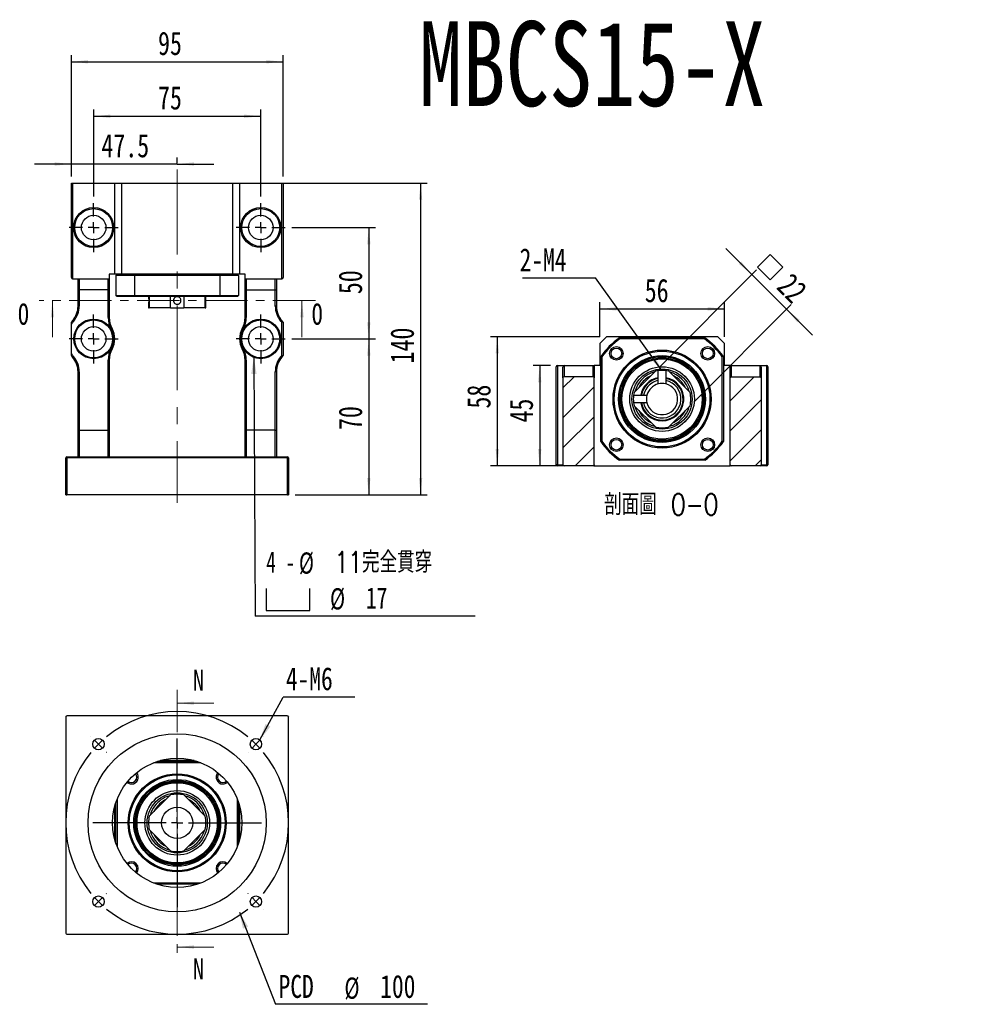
# Model space of a CAD drawing. Header units: millimetres. Extents: x 42 to 279, y 43 to 200.
# Tile 1 of 4: x 42 to 183, y 53 to 200. Entities that reach past the tile are written whole.
import ezdxf

# ---------------------------------------------------------------- set-up
doc = ezdxf.new("R2010")
doc.units = ezdxf.units.MM
doc.linetypes.add('CENTER', pattern=[10.16, 6.35, -1.27, 1.27, -1.27])
doc.linetypes.add('CENTERX2', pattern=[20.32, 12.7, -2.54, 2.54, -2.54])
doc.layers.add('FORMAT', color=7, linetype='Continuous')
doc.styles.add('SLDTEXTSTYLE0', font='TXT', dxfattribs={"width": 0.75})
doc.styles.add('SLDTEXTSTYLE1', font='TXT', dxfattribs={"width": 0.75, "bigfont": 'bigfont'})
doc.styles.add('SLDTEXTSTYLE3', font='TXT', dxfattribs={"width": 0.7})
doc.styles.add('SLDTEXTSTYLE4', font='TXT', dxfattribs={"width": 0.666667})
doc.dimstyles.new('SLDDIMSTYLE1', dxfattribs={"dimtxt": 0.18, "dimasz": 2.5, "dimexe": 0, "dimexo": 0.0625, "dimgap": 0, "dimtad": 0, "dimtih": 1, "dimtoh": 1, "dimdec": 0, "dimrnd": 1e-09, "dimzin": 0, "dimdsep": 46, "dimtxsty": 'Standard', "dimsah": 1, "dimcen": 0.09, "dimadec": 0, "dimazin": 0, "dimtfac": 2.5, "dimtdec": 0, "dimtofl": 0, "dimtmove": 0, "dimatfit": 3, "dimfxl": 0, "dimfrac": 2, "dimtolj": 1, "dimtzin": 0, "dimarcsym": 0})
doc.dimstyles.new('SLDDIMSTYLE2', dxfattribs={"dimtxt": 3.5, "dimasz": 2.5, "dimexe": 0, "dimexo": 0.0625, "dimgap": 0.875, "dimtad": 1, "dimlfac": 3, "dimrnd": 1e-09, "dimzin": 12, "dimdsep": 46, "dimtxsty": 'SLDTEXTSTYLE0', "dimsah": 1, "dimcen": 0.09, "dimadec": 0, "dimazin": 3, "dimtfac": 1, "dimtofl": 0, "dimtmove": 0, "dimatfit": 3, "dimfxl": 0, "dimfrac": 2, "dimtolj": 1, "dimtzin": 12, "dimarcsym": 0})
doc.dimstyles.new('SLDDIMSTYLE3', dxfattribs={"dimtxt": 3.5, "dimasz": 2.5, "dimexe": 0, "dimexo": 0.0625, "dimgap": 0.875, "dimtad": 1, "dimdec": 1, "dimlfac": 3, "dimrnd": 1e-09, "dimzin": 12, "dimdsep": 46, "dimtxsty": 'SLDTEXTSTYLE0', "dimsah": 1, "dimcen": 0.09, "dimadec": 0, "dimazin": 3, "dimtfac": 1, "dimtdec": 1, "dimtmove": 0, "dimatfit": 0, "dimfxl": 0, "dimfrac": 2, "dimtolj": 1, "dimtzin": 12, "dimarcsym": 0})
doc.dimstyles.new('SLDDIMSTYLE4', dxfattribs={"dimtxt": 3.5, "dimasz": 2.5, "dimexe": 0, "dimexo": 0.0625, "dimgap": 0.875, "dimtad": 1, "dimlfac": 3, "dimrnd": 1e-09, "dimzin": 12, "dimdsep": 46, "dimtxsty": 'SLDTEXTSTYLE0', "dimsah": 1, "dimcen": 0.09, "dimadec": 0, "dimazin": 3, "dimtfac": 1, "dimtmove": 0, "dimatfit": 0, "dimfxl": 0, "dimfrac": 2, "dimtolj": 1, "dimtzin": 12, "dimarcsym": 0})

# ---------------------------------------------------------------- blocks, each defined once
blk = doc.blocks.new('SW_NOTE_0')
at = {"layer": 'FORMAT', "color": 0}
blk.add_line((22.7, 0), (0, 0), dxfattribs=at)
at = {"layer": 'FORMAT', "color": 0, "attachment_point": 1}
for s, insert, char_height, style in [('PCD', (0.44, 4.4), 3.44, 'SLDTEXTSTYLE0'), ('100', (15.65, 4.4), 3.44, 'SLDTEXTSTYLE0'), ('%%c', (10.3, 4.01), 3.175, 'SLDTEXTSTYLE3')]:
    blk.add_mtext(s, dxfattribs=dict(at, insert=insert, char_height=char_height, style=style))
blk = doc.blocks.new('SW_NOTE_1')
at = {"layer": 'FORMAT', "color": 0}
blk.add_line((10.69, 0), (0, 0), dxfattribs=at)
at = {"layer": 'FORMAT', "color": 0, "insert": (0.38, 4.51), "char_height": 3.44, "attachment_point": 1, "style": 'SLDTEXTSTYLE0'}
blk.add_mtext('4-M6', dxfattribs=at)
blk = doc.blocks.new('SW_CENTERMARKSYMBOL_0')
at = {"layer": 'FORMAT', "color": 0}
for p, q in [((-24.75, 1.18), (-24.76, 1.19)), ((-23.57, 0), (-24.16, 0.59)), ((-11.79, -10.12), (-11.79, 0.83)), ((0, 0), (-0.59, -0.59)), ((0, 0), (0.59, 0.59)), ((1.18, 1.18), (1.19, 1.19)), ((-23.57, 0), (-22.98, -0.59)), ((-22.39, -1.18), (-22.38, -1.19)), ((-1.18, -1.18), (-1.19, -1.19)), ((-13.45, -11.79), (-24.4, -11.79)), ((-11.79, -11.79), (-12.62, -11.79)), ((-11.79, -11.79), (-11.79, -10.95)), ((-11.79, -11.79), (-11.79, -12.62)), ((-11.79, -11.79), (-10.95, -11.79)), ((-10.12, -11.79), (0.83, -11.79)), ((-11.79, -13.45), (-11.79, -24.4)), ((-23.57, -23.57), (-24.16, -24.16)), ((-23.57, -23.57), (-22.98, -22.98)), ((-22.39, -22.39), (-22.38, -22.38)), ((-1.18, -22.39), (-1.19, -22.38)), ((0, -23.57), (-0.59, -22.98)), ((0, -23.57), (0.59, -24.16)), ((-24.75, -24.75), (-24.76, -24.76)), ((1.18, -24.75), (1.19, -24.76))]:
    blk.add_line(p, q, dxfattribs=at)
for start, end in [(50.7296, 129.2704), (132.1352, 135), (45, 47.8648), (42.1352, 45), (140.7296, 219.2704), (135, 137.8648), (320.7296, 39.2704), (222.1352, 225), (225, 227.8648), (312.1352, 315), (315, 317.8648), (230.7296, 309.2704)]:
    blk.add_arc((-11.79, -11.79), 16.67, start, end, dxfattribs=at)
blk = doc.blocks.new('_D')
at = {"layer": 'FORMAT', "color": 7}
for p, q in [((82.31, 152.66), (94.81, 152.66)), ((93.81, 152.66), (93.81, 129.33)), ((82.81, 129.33), (94.81, 129.33))]:
    blk.add_line(p, q, dxfattribs=at)
for points in [[(93.81, 152.66), (93.56, 150.16), (94.06, 150.16)], [(93.81, 129.33), (94.06, 131.83), (93.56, 131.83)]]:
    blk.add_solid(points, dxfattribs=at)
at = {"layer": 'FORMAT', "color": 7, "insert": (89.3, 139.02), "char_height": 3.5, "attachment_point": 1, "rotation": 90, "style": 'SLDTEXTSTYLE0'}
blk.add_mtext('70', dxfattribs=at)
blk = doc.blocks.new('_D_1')
at = {"layer": 'FORMAT', "color": 7}
for p, q in [((82.31, 169.33), (94.81, 169.33)), ((93.81, 169.33), (93.81, 152.66)), ((82.31, 152.66), (94.81, 152.66))]:
    blk.add_line(p, q, dxfattribs=at)
for points in [[(93.81, 169.33), (93.56, 166.83), (94.06, 166.83)], [(93.81, 152.66), (94.06, 155.16), (93.56, 155.16)]]:
    blk.add_solid(points, dxfattribs=at)
at = {"layer": 'FORMAT', "color": 7, "insert": (89.3, 159.36), "char_height": 3.5, "attachment_point": 1, "rotation": 90, "style": 'SLDTEXTSTYLE0'}
blk.add_mtext('50', dxfattribs=at)
blk = doc.blocks.new('_D_2')
at = {"layer": 'FORMAT', "color": 7}
for p, q in [((75.48, 175.99), (102.56, 175.99)), ((101.56, 175.99), (101.56, 129.33)), ((82.81, 129.33), (102.56, 129.33))]:
    blk.add_line(p, q, dxfattribs=at)
for points in [[(101.56, 175.99), (101.31, 173.49), (101.81, 173.49)], [(101.56, 129.33), (101.81, 131.83), (101.31, 131.83)]]:
    blk.add_solid(points, dxfattribs=at)
at = {"layer": 'FORMAT', "color": 7, "insert": (97.05, 148.99), "char_height": 3.5, "attachment_point": 1, "rotation": 90, "style": 'SLDTEXTSTYLE0'}
blk.add_mtext('140', dxfattribs=at)
blk = doc.blocks.new('_D_3')
at = {"layer": 'FORMAT', "color": 7}
for p, q in [((52.65, 173.99), (52.65, 186.99)), ((52.65, 185.99), (77.65, 185.99)), ((77.65, 173.99), (77.65, 186.99))]:
    blk.add_line(p, q, dxfattribs=at)
for points in [[(52.65, 185.99), (55.15, 185.74), (55.15, 186.24)], [(77.65, 185.99), (75.15, 186.24), (75.15, 185.74)]]:
    blk.add_solid(points, dxfattribs=at)
at = {"layer": 'FORMAT', "color": 7, "insert": (62.28, 190.51), "char_height": 3.5, "attachment_point": 1, "style": 'SLDTEXTSTYLE0'}
blk.add_mtext('75', dxfattribs=at)
blk = doc.blocks.new('_D_4')
at = {"layer": 'FORMAT', "color": 7}
for p, q in [((49.31, 178.84), (43.81, 178.84)), ((49.31, 176.99), (49.31, 179.84)), ((65.15, 178.84), (49.31, 178.84)), ((65.15, 178.99), (65.15, 179.84)), ((65.15, 178.84), (70.65, 178.84))]:
    blk.add_line(p, q, dxfattribs=at)
for points in [[(49.31, 178.84), (46.81, 179.09), (46.81, 178.59)], [(65.15, 178.84), (67.65, 178.59), (67.65, 179.09)]]:
    blk.add_solid(points, dxfattribs=at)
at = {"layer": 'FORMAT', "color": 7, "insert": (53.81, 183.35), "char_height": 3.5, "attachment_point": 1, "style": 'SLDTEXTSTYLE0'}
blk.add_mtext('47.5', dxfattribs=at)
blk = doc.blocks.new('_D_5')
at = {"layer": 'FORMAT', "color": 7}
for p, q in [((49.31, 176.99), (49.31, 195.15)), ((80.98, 176.99), (80.98, 195.15)), ((49.31, 194.15), (80.98, 194.15))]:
    blk.add_line(p, q, dxfattribs=at)
for points in [[(49.31, 194.15), (51.81, 193.9), (51.81, 194.4)], [(80.98, 194.15), (78.48, 194.4), (78.48, 193.9)]]:
    blk.add_solid(points, dxfattribs=at)
at = {"layer": 'FORMAT', "color": 7, "insert": (62.28, 198.66), "char_height": 3.5, "attachment_point": 1, "style": 'SLDTEXTSTYLE0'}
blk.add_mtext('95', dxfattribs=at)
blk = doc.blocks.new('SW_SYMBOL_HOLE_SPOT')
at = {"layer": 'FORMAT', "color": 0}
for p, q in [((0, 875), (0, 75)), ((1600, 75), (1600, 875)), ((0, 75), (1600, 75))]:
    blk.add_line(p, q, dxfattribs=at)
blk = doc.blocks.new('SW_NOTE_2')
at = {"layer": 'FORMAT', "color": 0}
blk.add_line((32.94, 0), (0, 0), dxfattribs=at)
at = {"layer": 'FORMAT', "color": 0, "xscale": 0.004092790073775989, "yscale": 0.004092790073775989, "zscale": 0.004092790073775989}
blk.add_blockref('SW_SYMBOL_HOLE_SPOT', (1.63, 0.55), dxfattribs=at)
at = {"layer": 'FORMAT', "color": 0, "char_height": 3.175, "attachment_point": 1}
for s, insert, style in [('4 -', (1.66, 9.68), 'SLDTEXTSTYLE4'), ('%%c', (6.56, 9.55), 'SLDTEXTSTYLE3'), ('11\\M+18AAE\\M+19153\\M+18AD1\\M+190FA', (11.92, 9.68), 'SLDTEXTSTYLE1'), ('%%c', (11.21, 4.19), 'SLDTEXTSTYLE3'), ('17', (16.56, 4.32), 'SLDTEXTSTYLE0')]:
    blk.add_mtext(s, dxfattribs=dict(at, insert=insert, style=style))
blk = doc.blocks.new('SW_CENTERMARKSYMBOL_1')
at = {"layer": 'FORMAT', "color": 0}
for p, q in [((0, 1.67), (0, 3.67)), ((-1.67, 0), (-3.67, 0)), ((0, 0), (-0.83, 0)), ((0, 0), (0, 0.83)), ((0, 0), (0, -0.83)), ((0, 0), (0.83, 0)), ((1.67, 0), (3.67, 0)), ((0, -1.67), (0, -3.67))]:
    blk.add_line(p, q, dxfattribs=at)
blk = doc.blocks.new('SW_CENTERMARKSYMBOL_2')
at = {"layer": 'FORMAT', "color": 0}
for p, q in [((0, 1.67), (0, 3.67)), ((-1.67, 0), (-3.67, 0)), ((0, 0), (-0.83, 0)), ((0, 0), (0, 0.83)), ((0, 0), (0, -0.83)), ((0, 0), (0.83, 0)), ((1.67, 0), (3.67, 0)), ((0, -1.67), (0, -3.67))]:
    blk.add_line(p, q, dxfattribs=at)
blk = doc.blocks.new('SW_CENTERMARKSYMBOL_3')
at = {"layer": 'FORMAT', "color": 0}
for p, q in [((0, 1.67), (0, 3.67)), ((-1.67, 0), (-3.67, 0)), ((0, 0), (-0.83, 0)), ((0, 0), (0, 0.83)), ((0, 0), (0, -0.83)), ((0, 0), (0.83, 0)), ((1.67, 0), (3.67, 0)), ((0, -1.67), (0, -3.67))]:
    blk.add_line(p, q, dxfattribs=at)
blk = doc.blocks.new('SW_CENTERMARKSYMBOL_4')
at = {"layer": 'FORMAT', "color": 0}
for p, q in [((0, 1.67), (0, 3.67)), ((-1.67, 0), (-3.67, 0)), ((0, 0), (-0.83, 0)), ((0, 0), (0, 0.83)), ((0, 0), (0, -0.83)), ((0, 0), (0.83, 0)), ((1.67, 0), (3.67, 0)), ((0, -1.67), (0, -3.67))]:
    blk.add_line(p, q, dxfattribs=at)
blk = doc.blocks.new('_D_14')
at = {"layer": 'FORMAT', "color": 7}
for p, q in [((121.02, 148.65), (118.38, 148.65)), ((119.38, 148.65), (119.38, 133.65)), ((122.02, 133.65), (118.38, 133.65))]:
    blk.add_line(p, q, dxfattribs=at)
for points in [[(119.38, 148.65), (119.13, 146.15), (119.63, 146.15)], [(119.38, 133.65), (119.63, 136.15), (119.13, 136.15)]]:
    blk.add_solid(points, dxfattribs=at)
at = {"layer": 'FORMAT', "color": 7, "insert": (114.87, 140.14), "char_height": 3.5, "attachment_point": 1, "rotation": 90, "style": 'SLDTEXTSTYLE0'}
blk.add_mtext('45', dxfattribs=at)
blk = doc.blocks.new('_D_15')
at = {"layer": 'FORMAT', "color": 7}
for p, q in [((128.36, 152.98), (112.04, 152.98)), ((113.04, 152.98), (113.04, 133.65)), ((122.02, 133.65), (112.04, 133.65))]:
    blk.add_line(p, q, dxfattribs=at)
for points in [[(113.04, 152.98), (112.79, 150.48), (113.29, 150.48)], [(113.04, 133.65), (113.29, 136.15), (112.79, 136.15)]]:
    blk.add_solid(points, dxfattribs=at)
at = {"layer": 'FORMAT', "color": 7, "insert": (108.52, 142.23), "char_height": 3.5, "attachment_point": 1, "rotation": 90, "style": 'SLDTEXTSTYLE0'}
blk.add_mtext('58', dxfattribs=at)
blk = doc.blocks.new('_D_16')
at = {"layer": 'FORMAT', "color": 7}
for p, q in [((128.36, 152.98), (128.36, 158.15)), ((147.02, 152.98), (147.02, 158.15)), ((128.36, 157.15), (147.02, 157.15))]:
    blk.add_line(p, q, dxfattribs=at)
for points in [[(128.36, 157.15), (130.86, 156.9), (130.86, 157.4)], [(147.02, 157.15), (144.52, 157.4), (144.52, 156.9)]]:
    blk.add_solid(points, dxfattribs=at)
at = {"layer": 'FORMAT', "color": 7, "insert": (135.1, 161.66), "char_height": 3.5, "attachment_point": 1, "style": 'SLDTEXTSTYLE0'}
blk.add_mtext('56', dxfattribs=at)
blk = doc.blocks.new('SW_SYMBOL_MOD_BOX')
at = {"layer": 'FORMAT', "color": 0}
for p, q in [((200, 200), (200, 800)), ((200, 800), (800, 800)), ((800, 800), (800, 200)), ((200, 200), (800, 200))]:
    blk.add_line(p, q, dxfattribs=at)
blk = doc.blocks.new('_D_17')
at = {"layer": 'FORMAT', "color": 7}
for p, q in [((151.14, 162.28), (147.25, 166.17)), ((137.39, 148.54), (151.84, 162.99)), ((151.14, 162.28), (156.32, 157.1)), ((142.58, 143.35), (157.03, 157.8)), ((156.32, 157.1), (160.21, 153.21))]:
    blk.add_line(p, q, dxfattribs=at)
for points in [[(151.14, 162.28), (149.55, 164.23), (149.19, 163.87)], [(156.32, 157.1), (157.91, 155.15), (158.27, 155.51)]]:
    blk.add_solid(points, dxfattribs=at)
at = {"layer": 'FORMAT', "color": 7, "xscale": 0.004470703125, "yscale": 0.004470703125, "zscale": 0.004470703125, "rotation": 315.0000000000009}
blk.add_blockref('SW_SYMBOL_MOD_BOX', (150.71, 163.4), dxfattribs=at)
at = {"layer": 'FORMAT', "color": 7, "insert": (157.13, 162.75), "char_height": 3.5, "attachment_point": 1, "rotation": 315, "style": 'SLDTEXTSTYLE0'}
blk.add_mtext('22', dxfattribs=at)
blk = doc.blocks.new('SW_NOTE_3')
at = {"layer": 'FORMAT', "color": 0}
blk.add_line((-10.95, 0), (0, 0), dxfattribs=at)
at = {"layer": 'FORMAT', "color": 0, "insert": (-11.38, 4.44), "char_height": 3.44, "attachment_point": 1, "style": 'SLDTEXTSTYLE0'}
blk.add_mtext('2-M4', dxfattribs=at)

msp = doc.modelspace()

# ---------------------------------------------------------------- hatches: boundary and pattern name
at = {"layer": 'FORMAT', "linetype": 'Continuous', "lineweight": 18}
h = msp.add_hatch(dxfattribs=at)
h.set_pattern_fill('ANSI31', color=256, style=0)
edge = h.paths.add_edge_path(flags=0)
edge.add_line((137.1229, 145.9134), (137.1229, 147.9124))
edge.add_arc((137.6896, 143.6499), 4.3, 97.572127, 103.508133)
edge.add_line((136.6852, 147.831), (133.5085, 144.6543))
edge.add_arc((137.6896, 143.6499), 4.3, 166.491867, 172.427873)
edge.add_line((133.427, 144.2165), (135.4261, 144.2165))
edge.add_arc((137.6896, 143.6499), 2.3333, 104.054594, 165.945406, ccw=False)
edge = h.paths.add_edge_path(flags=0)
edge.add_arc((137.6896, 143.6499), 4.3, 97.572634, 103.508007, ccw=False)
edge.add_line((137.1229, 147.9124), (137.1229, 145.9134))
edge.add_arc((137.6896, 143.6499), 2.3333, 104.055233, 165.944767)
edge.add_line((135.4261, 144.2166), (133.4271, 144.2166))
edge.add_arc((137.6896, 143.6499), 4.3, 166.491993, 172.427366, ccw=False)
edge.add_line((133.5085, 144.6543), (136.6852, 147.8309))
h = msp.add_hatch(dxfattribs=at)
h.set_pattern_fill('ANSI31', color=256, style=0)
edge = h.paths.add_edge_path(flags=0)
edge.add_line((138.694, 139.4688), (141.8707, 142.6455))
edge.add_arc((137.6896, 143.6499), 4.3, 346.491867, 373.508133)
edge.add_line((141.8707, 144.6543), (138.694, 147.831))
edge.add_arc((137.6896, 143.6499), 4.3, 76.491867, 82.427873)
edge.add_line((138.2562, 147.9124), (138.2562, 145.9134))
edge.add_arc((137.6896, 143.6499), 2.3333, -165.945406, 75.945406, ccw=False)
edge.add_line((135.4261, 143.0833), (133.427, 143.0833))
edge.add_arc((137.6896, 143.6499), 4.3, 187.572127, 193.508133)
edge.add_line((133.5085, 142.6455), (136.6852, 139.4688))
edge.add_arc((137.6896, 143.6499), 4.3, 256.491867, 283.508133)
edge = h.paths.add_edge_path(flags=0)
edge.add_arc((137.6896, 143.6499), 4.3, -13.508007, 13.508007, ccw=False)
edge.add_line((141.8706, 142.6455), (138.694, 139.4688))
edge.add_arc((137.6896, 143.6499), 4.3, 256.491993, 283.508007, ccw=False)
edge.add_line((136.6852, 139.4688), (133.5085, 142.6455))
edge.add_arc((137.6896, 143.6499), 4.3, 187.572634, 193.508007, ccw=False)
edge.add_line((133.4271, 143.0832), (135.4261, 143.0832))
edge.add_arc((137.6896, 143.6499), 2.3333, 194.055233, 435.944767)
edge.add_line((138.2562, 145.9134), (138.2562, 147.9124))
edge.add_arc((137.6896, 143.6499), 4.3, 76.491993, 82.427366, ccw=False)
edge.add_line((138.694, 147.8309), (141.8706, 144.6543))
h = msp.add_hatch(dxfattribs=at)
h.set_pattern_fill('ANSI31', color=256, style=0)
edge = h.paths.add_edge_path(flags=0)
edge.add_arc((127.3562, 146.8166), 0.1667, 0, 90)
edge.add_line((127.3562, 146.9832), (123.0229, 146.9832))
edge.add_arc((123.0229, 146.8166), 0.1667, 90, 180)
edge.add_line((122.8562, 146.8166), (122.8562, 133.8166))
edge.add_arc((123.0229, 133.8166), 0.1667, 180, 270)
edge.add_line((123.0229, 133.6499), (127.3562, 133.6499))
edge.add_arc((127.3562, 133.8166), 0.1667, 270, 360)
edge.add_line((127.5229, 133.8166), (127.5229, 146.8166))
h = msp.add_hatch(dxfattribs=at)
h.set_pattern_fill('ANSI31', color=256, style=0)
edge = h.paths.add_edge_path(flags=0)
edge.add_arc((148.0229, 146.8166), 0.1667, 90, 180)
edge.add_line((147.8562, 146.8166), (147.8562, 133.8166))
edge.add_arc((148.0229, 133.8166), 0.1667, 180, 270)
edge.add_line((148.0229, 133.6499), (152.3562, 133.6499))
edge.add_arc((152.3562, 133.8166), 0.1667, 270, 360)
edge.add_line((152.5229, 133.8166), (152.5229, 146.8166))
edge.add_arc((152.3562, 146.8166), 0.1667, 0, 90)
edge.add_line((152.3562, 146.9832), (148.0229, 146.9832))

# ---------------------------------------------------------------- linework, layer by layer
at = {"color": 7, "linetype": 'Continuous', "lineweight": 25}
for p, q in [((49.3136, 161.8275), (49.3136, 175.9942)), ((49.3136, 175.9942), (49.4803, 175.9942)), ((49.4803, 175.9942), (49.4803, 161.6609)), ((49.4803, 175.9942), (55.8136, 175.9942)), ((55.8136, 162.3275), (55.8136, 175.9942)), ((55.8136, 175.9942), (56.8136, 175.9942)), ((56.8136, 175.9942), (56.8136, 162.3275)), ((56.8136, 175.9942), (73.4803, 175.9942)), ((73.4803, 162.3275), (73.4803, 175.9942)), ((73.4803, 175.9942), (74.4803, 175.9942)), ((74.4803, 175.9942), (74.4803, 162.3275)), ((74.4803, 175.9942), (80.8136, 175.9942)), ((80.8136, 161.6609), (80.8136, 175.9942)), ((80.8136, 175.9942), (80.9803, 175.9942)), ((80.9803, 175.9942), (80.9803, 161.8275)), ((54.9803, 162.3275), (54.9803, 161.6609)), ((55.8136, 162.3275), (54.9803, 162.3275)), ((56.8136, 162.3275), (55.8136, 162.3275)), ((58.7699, 162.1609), (55.9803, 162.1609)), ((55.9803, 162.1609), (55.9803, 159.1609)), ((73.4803, 162.3275), (56.8136, 162.3275)), ((71.524, 162.1609), (58.7699, 162.1609)), ((58.7699, 162.1609), (58.7699, 159.1609)), ((71.524, 162.1609), (71.524, 159.1609)), ((74.3136, 162.1609), (71.524, 162.1609)), ((74.4803, 162.3275), (73.4803, 162.3275)), ((74.3136, 162.1609), (74.3136, 159.1609)), ((75.3136, 162.3275), (74.4803, 162.3275)), ((75.3136, 161.6609), (75.3136, 162.3275)), ((49.4803, 161.6609), (50.4803, 161.6609)), ((50.3136, 160.0632), (50.3136, 161.6609)), ((50.4803, 161.6609), (54.8136, 161.6609)), ((50.4803, 161.6609), (50.4803, 159.9942)), ((54.8136, 161.6609), (54.9803, 161.6609)), ((54.8136, 159.9942), (54.8136, 161.6609)), ((54.9803, 161.6609), (54.9803, 160.0632)), ((75.3136, 161.6609), (75.4803, 161.6609)), ((75.3136, 160.0632), (75.3136, 161.6609)), ((75.4803, 161.6609), (79.8136, 161.6609)), ((75.4803, 161.6609), (75.4803, 159.9942)), ((79.8136, 161.6609), (80.8136, 161.6609)), ((79.8136, 159.9942), (79.8136, 161.6609)), ((79.9803, 161.6609), (79.9803, 160.0632)), ((50.3136, 157.574), (50.3136, 160.0632)), ((54.8136, 159.9942), (50.4803, 159.9942)), ((50.4803, 159.9942), (50.4803, 157.574)), ((54.8136, 155.845), (54.8136, 159.9942)), ((54.9803, 160.0632), (54.9803, 155.845)), ((75.3136, 155.845), (75.3136, 160.0632)), ((75.4803, 159.9942), (79.8136, 159.9942)), ((75.4803, 159.9942), (75.4803, 155.845)), ((79.8136, 157.574), (79.8136, 159.9942)), ((79.9803, 160.0632), (79.9803, 157.574)), ((55.9803, 159.1609), (58.7699, 159.1609)), ((58.8224, 158.9942), (56.147, 158.9942)), ((58.7699, 159.1609), (71.524, 159.1609)), ((71.4715, 158.9942), (58.8224, 158.9942)), ((60.8469, 158.9942), (60.8469, 158.9771)), ((60.8469, 157.8459), (60.8469, 157.3275)), ((60.847, 157.845), (60.8475, 157.8482)), ((60.8474, 157.8479), (60.8472, 157.8459)), ((60.9659, 158.9942), (60.9659, 157.3275)), ((64.1426, 157.3275), (64.1426, 158.9942)), ((66.1514, 158.9942), (66.1514, 157.3275)), ((69.3281, 157.3275), (69.3281, 158.9942)), ((69.447, 157.3275), (69.447, 158.9942)), ((74.147, 158.9942), (71.4715, 158.9942)), ((71.524, 159.1609), (74.3136, 159.1609)), ((50.4803, 157.574), (50.3136, 157.574)), ((60.8469, 157.3275), (60.9659, 157.3275)), ((64.1426, 157.3275), (60.9659, 157.3275)), ((64.1426, 157.3275), (66.1514, 157.3275)), ((69.3281, 157.3275), (66.1514, 157.3275)), ((69.3281, 157.3275), (69.447, 157.3275)), ((79.9803, 157.574), (79.8136, 157.574)), ((49.3136, 150.4498), (49.3136, 154.872)), ((49.4988, 155.3904), (49.6248, 155.2812)), ((54.8136, 155.845), (54.9803, 155.845)), ((75.3136, 155.845), (75.4803, 155.845)), ((80.7951, 155.3904), (80.6692, 155.2812)), ((80.8136, 150.2171), (80.8136, 155.1047)), ((80.9803, 155.1609), (80.9803, 150.1609)), ((55.2624, 154.1305), (55.4077, 154.2121)), ((74.8863, 154.2121), (75.0316, 154.1305)), ((129.3562, 152.9832), (128.3562, 151.9832)), ((128.3562, 151.9832), (128.3562, 148.6499)), ((146.0229, 152.9832), (129.3562, 152.9832)), ((131.3125, 152.8166), (144.0666, 152.8166)), ((144.0141, 152.6499), (131.365, 152.6499)), ((147.0229, 151.9832), (146.0229, 152.9832)), ((147.0229, 148.6499), (147.0229, 151.9832)), ((55.2624, 151.1913), (55.4077, 151.1096)), ((74.8863, 151.1096), (75.0316, 151.1913)), ((49.4988, 149.9314), (49.6248, 150.0405)), ((54.8136, 138.9942), (54.8136, 149.4767)), ((54.8136, 149.4767), (54.9803, 149.4767)), ((54.9803, 149.4767), (54.9803, 138.905)), ((75.3136, 149.4767), (75.4803, 149.4767)), ((75.3136, 138.905), (75.3136, 149.4767)), ((75.4803, 149.4767), (75.4803, 138.9942)), ((80.7951, 149.9314), (80.6692, 150.0405)), ((128.5229, 137.2729), (128.5229, 150.0269)), ((128.6896, 149.9745), (128.6896, 137.3253)), ((146.6896, 137.3253), (146.6896, 149.9745)), ((146.8562, 150.0269), (146.8562, 137.2729)), ((50.3136, 147.7477), (50.4803, 147.7477)), ((50.3136, 138.905), (50.3136, 147.7477)), ((50.4803, 147.7477), (50.4803, 138.9942)), ((79.8136, 138.9942), (79.8136, 147.7477)), ((79.9803, 147.7477), (79.8136, 147.7477)), ((79.9803, 147.7477), (79.9803, 138.905)), ((121.8562, 133.8166), (121.8562, 148.4832)), ((122.0229, 148.6499), (122.0229, 133.8166)), ((122.0229, 148.6499), (123.0229, 148.6499)), ((122.8562, 146.8166), (122.8562, 148.4142)), ((123.0229, 148.6499), (123.0229, 146.9832)), ((123.0229, 148.6499), (127.3562, 148.6499)), ((127.3562, 146.9832), (127.3562, 148.6499)), ((127.3562, 148.6499), (127.5229, 148.6499)), ((127.5229, 148.6499), (127.5229, 148.4142)), ((128.3562, 148.6499), (127.5229, 148.6499)), ((127.5229, 148.4142), (127.5229, 146.8166)), ((133.5085, 144.6543), (136.6852, 147.831)), ((133.5085, 144.6543), (136.6852, 147.8309)), ((137.1229, 145.9134), (137.1229, 147.9124)), ((137.1229, 145.9134), (137.1229, 147.9124)), ((138.2562, 147.9124), (138.2562, 145.9134)), ((138.2562, 147.9124), (138.2562, 145.9134)), ((138.694, 147.831), (141.8707, 144.6543)), ((138.694, 147.8309), (141.8706, 144.6543)), ((147.8562, 148.6499), (147.0229, 148.6499)), ((147.8562, 148.6499), (148.0229, 148.6499)), ((147.8562, 148.4142), (147.8562, 148.6499)), ((147.8562, 146.8166), (147.8562, 148.4142)), ((148.0229, 148.6499), (148.0229, 146.9832)), ((148.0229, 148.6499), (152.3562, 148.6499)), ((152.3562, 146.9832), (152.3562, 148.6499)), ((152.3562, 148.6499), (153.3562, 148.6499)), ((152.5229, 148.4142), (152.5229, 146.8166)), ((153.3562, 133.8166), (153.3562, 148.6499)), ((153.5229, 148.4832), (153.5229, 133.8166)), ((122.8562, 146.8166), (122.8562, 133.8166)), ((127.3562, 146.9832), (123.0229, 146.9832)), ((127.5229, 133.8166), (127.5229, 146.8166)), ((147.8562, 133.8166), (147.8562, 146.8166)), ((148.0229, 146.9832), (152.3562, 146.9832)), ((152.5229, 146.8166), (152.5229, 133.8166)), ((133.427, 144.2165), (135.4261, 144.2165)), ((135.4261, 143.0833), (133.427, 143.0833)), ((133.4271, 144.2166), (135.4261, 144.2166)), ((135.4261, 143.0832), (133.4271, 143.0832)), ((136.6852, 139.4688), (133.5085, 142.6455)), ((136.6852, 139.4688), (133.5085, 142.6455)), ((141.8707, 142.6455), (138.694, 139.4688)), ((141.8706, 142.6455), (138.694, 139.4688)), ((50.3136, 134.9942), (50.3136, 138.905)), ((50.4803, 138.9942), (50.4803, 134.9942)), ((50.4803, 138.9942), (54.8136, 138.9942)), ((54.8136, 134.9942), (54.8136, 138.9942)), ((54.9803, 138.905), (54.9803, 134.9942)), ((75.3136, 134.9942), (75.3136, 138.905)), ((75.4803, 138.9942), (75.4803, 134.9942)), ((79.8136, 138.9942), (75.4803, 138.9942)), ((79.8136, 134.9942), (79.8136, 138.9942)), ((79.9803, 138.905), (79.9803, 134.9942)), ((48.4803, 134.8275), (48.647, 134.8275)), ((48.4803, 129.3275), (48.4803, 134.8275)), ((48.647, 134.9942), (81.647, 134.9942)), ((48.647, 134.9942), (48.647, 134.8275)), ((81.647, 134.8275), (48.647, 134.8275)), ((48.647, 134.8275), (48.647, 129.3275)), ((81.647, 134.9942), (81.647, 134.8275)), ((81.8136, 134.8275), (81.647, 134.8275)), ((81.647, 129.3275), (81.647, 134.8275)), ((81.8136, 134.8275), (81.8136, 129.3275)), ((144.0666, 134.4832), (131.3125, 134.4832)), ((131.365, 134.6499), (144.0141, 134.6499)), ((122.0229, 133.8166), (121.8562, 133.8166)), ((122.0229, 133.6499), (122.0229, 133.8166)), ((122.0229, 133.8166), (122.8562, 133.8166)), ((123.0229, 133.6499), (122.0229, 133.6499)), ((127.3562, 133.6499), (123.0229, 133.6499)), ((127.5229, 133.6499), (127.3562, 133.6499)), ((127.5229, 133.8166), (127.5229, 133.6499)), ((127.5229, 133.6499), (147.8562, 133.6499)), ((147.8562, 133.6499), (147.8562, 133.8166)), ((148.0229, 133.6499), (147.8562, 133.6499)), ((152.3562, 133.6499), (148.0229, 133.6499)), ((153.3562, 133.6499), (152.3562, 133.6499)), ((152.5229, 133.8166), (153.3562, 133.8166)), ((153.3562, 133.6499), (153.3562, 133.8166)), ((153.5229, 133.8166), (153.3562, 133.8166)), ((48.4803, 129.3275), (48.647, 129.3275)), ((81.647, 129.3275), (48.647, 129.3275)), ((81.647, 129.3275), (81.8136, 129.3275)), ((48.4803, 96.0341), (48.647, 96.2007)), ((48.4803, 96.0341), (48.4803, 63.7007)), ((81.647, 96.2007), (48.647, 96.2007)), ((81.647, 96.2007), (81.8136, 96.0341)), ((81.8136, 63.7007), (81.8136, 96.0341)), ((68.6747, 89.2007), (61.6193, 89.2007)), ((62.0783, 89.3674), (68.2156, 89.3674)), ((67.6636, 89.5341), (62.6304, 89.5341)), ((64.1426, 84.3818), (60.9659, 81.2052)), ((69.3281, 81.2052), (66.1514, 84.3818)), ((55.8136, 77.6841), (55.8136, 82.7174)), ((55.9803, 77.1321), (55.9803, 83.2694)), ((56.147, 83.7284), (56.147, 76.6731)), ((74.147, 76.6731), (74.147, 83.7284)), ((74.3136, 83.2694), (74.3136, 77.1321)), ((74.4803, 82.7174), (74.4803, 77.6841)), ((60.9659, 79.1963), (64.1426, 76.0197)), ((66.1514, 76.0197), (69.3281, 79.1963)), ((61.6193, 71.2007), (68.6747, 71.2007)), ((68.2156, 71.0341), (62.0783, 71.0341)), ((48.647, 63.5341), (81.647, 63.5341))]:
    msp.add_line(p, q, dxfattribs=at)
at = {"color": 7, "linetype": 'CENTER', "lineweight": 18}
for p, q in [((85.8136, 158.4108), (44.4803, 158.4108)), ((65.147, 100.1207), (65.147, 59.6141))]:
    msp.add_line(p, q, dxfattribs=at)
at = {"color": 7, "linetype": 'Continuous', "lineweight": 18}
for p, q in [((46.4803, 152.9108), (46.4803, 158.4108)), ((83.8136, 152.9108), (83.8136, 158.4108)), ((70.647, 98.1207), (65.147, 98.1207)), ((70.647, 61.6141), (65.147, 61.6141))]:
    msp.add_line(p, q, dxfattribs=at)
at = {"color": 7, "linetype": 'Continuous', "lineweight": 25, "flags": 128}
for points in [[(54.8136, 138.9942), (54.8426, 138.9928), (54.8707, 138.9888), (54.897, 138.9823), (54.9208, 138.9733), (54.9413, 138.9623), (54.958, 138.9496), (54.9703, 138.9355), (54.9778, 138.9205), (54.9803, 138.905)], [(79.8136, 138.9942), (79.8426, 138.9928), (79.8707, 138.9888), (79.897, 138.9823), (79.9208, 138.9733), (79.9413, 138.9623), (79.958, 138.9496), (79.9703, 138.9355), (79.9778, 138.9205), (79.9803, 138.905)], [(62.0282, 82.5145), (61.7963, 82.1637), (61.6499, 81.8892)]]:
    msp.add_lwpolyline(points, dxfattribs=at)
at = {"color": 7, "linetype": 'Continuous', "lineweight": 25}
for centre, radius in [((52.647, 169.3275), 3), ((52.647, 169.3275), 2.8333), ((52.647, 169.3275), 1.8333), ((77.647, 169.3275), 3), ((77.647, 169.3275), 2.8333), ((77.647, 169.3275), 1.8333), ((52.647, 152.6609), 2.9667), ((52.647, 152.6609), 2.8333), ((77.647, 152.6609), 2.9667), ((77.647, 152.6609), 2.8333), ((52.647, 152.6609), 1.8333), ((77.647, 152.6609), 1.8333), ((130.8542, 150.4853), 1.0167), ((130.8542, 150.4853), 0.8), ((137.6896, 143.6499), 7.3333), ((137.6896, 143.6499), 7.1667), ((144.5249, 150.4853), 1.0167), ((144.5249, 150.4853), 0.8), ((137.6896, 143.6499), 6.5), ((137.6896, 143.6499), 6.3333), ((137.6896, 143.6499), 6.1667), ((137.6896, 143.6499), 6), ((137.6896, 143.6499), 4.8333), ((137.6896, 143.6499), 4.5), ((130.8542, 136.8145), 1.0167), ((130.8542, 136.8145), 0.8), ((144.5249, 136.8145), 1.0167), ((144.5249, 136.8145), 0.8), ((65.147, 80.2007), 13.3333), ((53.3619, 91.9859), 0.85), ((76.9321, 91.9859), 0.85), ((65.147, 80.2007), 9.6667), ((65.147, 80.2007), 7.3333), ((65.147, 80.2007), 7.1667), ((65.147, 80.2007), 6.5), ((65.147, 80.2007), 6.3333), ((65.147, 80.2007), 6.1667), ((65.147, 80.2007), 6), ((65.147, 80.2007), 4.8333), ((65.147, 80.2007), 4.5), ((65.147, 80.2007), 2.3333), ((53.3619, 68.4156), 0.85), ((76.9321, 68.4156), 0.85)]:
    msp.add_circle(centre, radius, dxfattribs=at)
for centre, radius, start, end in [((49.4803, 161.8275), 0.1667, 180, 270), ((80.8136, 161.8275), 0.1667, 270, 0), ((46.9803, 157.574), 3.3333, 319.073937, 0), ((46.9803, 157.574), 3.5, 319.073937, 0), ((83.3136, 157.574), 3.5, 180, 220.926063), ((83.3136, 157.574), 3.3333, 180, 220.926063), ((52.647, 152.6609), 4.1667, 139.073937, 143.130102), ((52.647, 152.6609), 4, 139.073937, 146.44269), ((58.3136, 155.845), 3.5, 180, 209.33211), ((58.3136, 155.845), 3.3333, 180, 209.33211), ((71.9803, 155.845), 3.3333, 330.66789, 0), ((71.9803, 155.845), 3.5, 330.66789, 0), ((77.647, 152.6609), 4, 37.658462, 40.926063), ((77.647, 152.6609), 4.1667, 36.869898, 40.926063), ((52.647, 152.6609), 3, 330.66789, 29.33211), ((52.647, 152.6609), 3.1667, 330.66789, 29.33211), ((77.647, 152.6609), 3.1667, 150.66789, 209.33211), ((77.647, 152.6609), 3, 150.66789, 209.33211), ((137.6896, 143.6499), 11.1667, 124.82546, 145.17454), ((137.6896, 143.6499), 11, 125.096801, 144.903199), ((137.6896, 143.6499), 11, 35.096801, 54.903199), ((137.6896, 143.6499), 11.1667, 34.82546, 55.17454), ((52.647, 152.6609), 4, 213.55731, 220.926063), ((58.3136, 149.4767), 3.5, 150.66789, 180), ((58.3136, 149.4767), 3.3333, 150.66789, 180), ((71.9803, 149.4767), 3.3333, 0, 29.33211), ((71.9803, 149.4767), 3.5, 0, 29.33211), ((52.647, 152.6609), 4.1667, 216.869898, 220.926063), ((46.9803, 147.7477), 3.3333, 360, 40.926063), ((46.9803, 147.7477), 3.5, 360, 40.926063), ((83.3136, 147.7477), 3.5, 139.073937, 180), ((83.3136, 147.7477), 3.3333, 139.073937, 180), ((77.647, 152.6609), 4, 319.073937, 322.341538), ((77.647, 152.6609), 4.1667, 319.073937, 323.130102), ((122.0229, 148.4832), 0.1667, 90, 180), ((137.6896, 143.6499), 4.2167, 105.409071, 143.429882), ((137.6896, 143.6499), 4.3, 97.572127, 103.508133), ((137.6896, 143.6499), 4.3, 97.572634, 103.508007), ((137.6896, 143.6499), 4.3001, 82.427915, 97.572085), ((137.6896, 143.6499), 4.3, 76.491867, 82.427873), ((137.6896, 143.6499), 4.3, 76.491993, 82.427366), ((137.6896, 143.6499), 4.2167, 15.409071, 74.590929), ((153.3562, 148.4832), 0.1667, 0, 90), ((123.0229, 146.8166), 0.1667, 90, 180), ((127.3562, 146.8166), 0.1667, 0, 90), ((137.6896, 143.6499), 4.2167, 143.429882, 164.590929), ((137.6896, 143.6499), 3.8833, 143.429882, 154.228165), ((137.6896, 143.6499), 3.25, 100.041357, 169.958643), ((137.6896, 143.6499), 3.8833, 115.771835, 143.429882), ((137.6896, 143.6499), 3.15, 190.363596, 79.636404), ((137.6896, 143.6499), 3.15, 100.363596, 169.636404), ((137.6896, 143.6499), 2.8333, 191.536959, 78.463041), ((137.6896, 143.6499), 2.8333, 101.536959, 143.429882), ((137.6896, 143.6499), 2.3333, 75.945364, 104.054636), ((137.6896, 143.6499), 3.25, 270, 79.958643), ((137.6896, 143.6499), 3.8833, 25.771835, 64.228165), ((148.0229, 146.8166), 0.1667, 90, 180), ((152.3562, 146.8166), 0.1667, 0, 90), ((137.6896, 143.6499), 4.3, 166.491867, 172.427873), ((137.6896, 143.6499), 4.3, 166.491993, 172.427366), ((137.6896, 143.6499), 2.8333, 143.429882, 168.463041), ((137.6896, 143.6499), 2.3333, 194.054594, 75.945406), ((137.6896, 143.6499), 2.3333, 194.055233, 75.944767), ((137.6896, 143.6499), 2.3333, 104.054594, 165.945406), ((137.6896, 143.6499), 2.3333, 104.055233, 165.944767), ((137.6896, 143.6499), 4.3, 346.491993, 13.508007), ((137.6896, 143.6499), 4.3, 346.491867, 13.508133), ((137.6896, 143.6499), 4.3001, 172.427985, 187.572015), ((137.6896, 143.6499), 4.3, 187.572127, 193.508133), ((137.6896, 143.6499), 4.3, 187.572634, 193.508007), ((137.6896, 143.6499), 3.25, 190.041357, 270), ((137.6896, 143.6499), 2.3333, 165.945364, 194.054636), ((137.6896, 143.6499), 4.2167, 195.409071, 254.590929), ((137.6896, 143.6499), 3.8833, 205.771835, 244.228165), ((137.6896, 143.6499), 4.2167, 285.409071, 344.590929), ((137.6896, 143.6499), 3.8833, 295.771835, 334.228165), ((137.6896, 143.6499), 4.3, 256.491867, 283.508133), ((137.6896, 143.6499), 4.3, 256.491993, 283.508007), ((137.6896, 143.6499), 11.1667, 214.82546, 235.17454), ((137.6896, 143.6499), 11, 215.096801, 234.903199), ((137.6896, 143.6499), 11, 305.096801, 324.903199), ((137.6896, 143.6499), 11.1667, 304.82546, 325.17454), ((48.647, 134.8275), 0.1667, 90, 180), ((81.647, 134.8275), 0.1667, 0, 90), ((122.0229, 133.8166), 0.1667, 180, 270), ((123.0229, 133.8166), 0.1667, 180, 270), ((127.3562, 133.8166), 0.1667, 270, 0), ((148.0229, 133.8166), 0.1667, 180, 270), ((152.3562, 133.8166), 0.1667, 270, 0), ((153.3562, 133.8166), 0.1667, 270, 0), ((58.3116, 87.0361), 0.8, 227.371537, 42.628463), ((58.3116, 87.0361), 1.0167, 270, 41.985642), ((71.9823, 87.0361), 1.0167, 138.014358, 270), ((71.9823, 87.0361), 0.8, 137.371537, 312.628463), ((58.3116, 87.0361), 1.0167, 228.014358, 270), ((71.9823, 87.0361), 1.0167, 270, 311.985642), ((65.147, 80.2007), 4.2167, 105.409071, 143.429882), ((65.147, 80.2007), 4.3, 76.491867, 103.508133), ((65.147, 80.2007), 4.2167, 15.409071, 74.590929), ((65.147, 80.2007), 4.2167, 143.429882, 164.590929), ((65.147, 80.2007), 3.8833, 115.771835, 143.429882), ((65.147, 80.2007), 3.8833, 25.771835, 64.228165), ((65.147, 80.2007), 4.3, 166.491867, 193.508133), ((65.147, 80.2007), 4.3, 346.491867, 13.508133), ((65.147, 80.2007), 4.2167, 195.409071, 254.590929), ((65.147, 80.2007), 3.8833, 205.771835, 244.228165), ((65.147, 80.2007), 4.2167, 285.409071, 344.590929), ((65.147, 80.2007), 3.8833, 295.771835, 334.228165), ((65.147, 80.2007), 4.3, 256.491867, 283.508133), ((58.3116, 73.3654), 1.0167, 318.014358, 131.985642), ((58.3116, 73.3654), 0.8, 317.371537, 132.628463), ((71.9823, 73.3654), 1.0167, 48.014358, 221.985642), ((71.9823, 73.3654), 0.8, 47.371537, 222.628463), ((48.647, 63.7007), 0.1667, 180, 270), ((81.647, 63.7007), 0.1667, 270, 0)]:
    msp.add_arc(centre, radius, start, end, dxfattribs=at)
for centre, major_axis, ratio, start_param, end_param in [((50.4803, 160.0632), (0.1667, 0), 0.41421356, 3.14159265, 4.71238898), ((54.8136, 160.0632), (0.1667, 0), 0.41421356, 4.71238898, 6.28318531), ((75.4803, 160.0632), (0.1667, 0), 0.41421356, 3.14159265, 4.71238898), ((79.8136, 160.0632), (0.1667, 0), 0.41421356, 4.71238898, 6.28318531), ((123.0229, 148.4142), (0, -0.2357), 0.70710678, 3.14159265, 4.71238898), ((127.3562, 148.4142), (0, -0.2357), 0.70710678, 1.57079633, 3.14159265), ((148.0229, 148.4142), (0, -0.2357), 0.70710678, 3.14159265, 4.71238898), ((152.3562, 148.4142), (0, -0.2357), 0.70710678, 1.57079633, 3.14159265), ((50.4803, 138.905), (0.1667, 0), 0.53518376, 1.57079633, 3.14159265), ((75.4803, 138.905), (0.1667, 0), 0.53518376, 1.57079633, 3.14159265)]:
    msp.add_ellipse(centre, major_axis=major_axis, ratio=ratio, start_param=start_param, end_param=end_param, dxfattribs=at)
for points in [[(56.147, 162.3275), (56.0914, 162.272), (56.0359, 162.2164), (55.9803, 162.1609)], [(58.8224, 162.3275), (58.8049, 162.272), (58.7874, 162.2164), (58.7699, 162.1609)], [(71.4715, 162.3275), (71.4891, 162.272), (71.5066, 162.2164), (71.524, 162.1609)], [(74.147, 162.3275), (74.2025, 162.272), (74.2581, 162.2164), (74.3136, 162.1609)], [(56.147, 158.9942), (56.0914, 159.0497), (56.0359, 159.1053), (55.9803, 159.1609)], [(58.7699, 159.1609), (58.7874, 159.1053), (58.8049, 159.0497), (58.8224, 158.9942)], [(71.524, 159.1609), (71.5066, 159.1053), (71.4891, 159.0497), (71.4715, 158.9942)], [(74.3136, 159.1609), (74.2581, 159.1053), (74.2025, 159.0497), (74.147, 158.9942)], [(131.3125, 152.8166), (131.33, 152.761), (131.3475, 152.7054), (131.365, 152.6499)], [(144.0666, 152.8166), (144.0492, 152.761), (144.0317, 152.7054), (144.0141, 152.6499)], [(128.6896, 149.9745), (128.634, 149.992), (128.5785, 150.0095), (128.5229, 150.0269)], [(146.8562, 150.0269), (146.8007, 150.0095), (146.7451, 149.992), (146.6896, 149.9745)], [(128.5229, 137.2729), (128.5785, 137.2903), (128.634, 137.3078), (128.6896, 137.3253)], [(146.8562, 137.2729), (146.8007, 137.2903), (146.7451, 137.3078), (146.6896, 137.3253)], [(131.3125, 134.4832), (131.33, 134.5388), (131.3475, 134.5944), (131.365, 134.6499)], [(144.0666, 134.4832), (144.0492, 134.5388), (144.0317, 134.5944), (144.0141, 134.6499)]]:
    msp.add_open_spline(points, degree=3, dxfattribs=at)
for points, knots in [([(60.847, 158.9771), (60.847, 158.9772), (60.8469, 158.9778), (60.8475, 158.9735), (60.849, 158.962), (60.8515, 158.9423), (60.8544, 158.9178), (60.8581, 158.8859), (60.8622, 158.8476), (60.8664, 158.8051), (60.8706, 158.7566), (60.8745, 158.7034), (60.8781, 158.6474), (60.881, 158.5877), (60.883, 158.5257), (60.8843, 158.4629), (60.8846, 158.399), (60.8839, 158.3358), (60.8824, 158.2735), (60.88, 158.2128), (60.8769, 158.1553), (60.8733, 158.1), (60.8692, 158.0488), (60.865, 158.0028), (60.8619, 157.9711), (60.8588, 157.9425), (60.856, 157.9173), (60.8534, 157.8953), (60.8509, 157.8749), (60.8487, 157.8575), (60.8479, 157.8511), (60.8474, 157.8479)], [0, 0, 0, 0, 0.00715463, 0.03544851, 0.09003421, 0.11773914, 0.14584506, 0.20059374, 0.22837731, 0.25655927, 0.31171871, 0.33971568, 0.36812068, 0.42330457, 0.45132062, 0.47975201, 0.53452636, 0.56233224, 0.59054661, 0.64511883, 0.6728146, 0.70090878, 0.75579876, 0.78365474, 0.81191136, 0.83935574, 0.86719306, 0.89523037, 0.92367938, 0.96158099, 1, 1, 1, 1]), ([(65.0827, 158.9738), (65.1199, 158.9781), (65.1569, 158.9786), (65.2306, 158.9725), (65.2676, 158.9657), (65.339, 158.9452), (65.3734, 158.9316), (65.4392, 158.8977), (65.4709, 158.8772), (65.5575, 158.8083), (65.6066, 158.7503), (65.6782, 158.6214), (65.7015, 158.549), (65.7141, 158.4387), (65.7147, 158.4009), (65.7086, 158.327), (65.702, 158.2907), (65.6815, 158.2192), (65.6677, 158.1843), (65.6339, 158.1187), (65.6138, 158.0875), (65.5673, 158.029), (65.5416, 158.0025), (65.4853, 157.9548), (65.4544, 157.9334), (65.3895, 157.8974), (65.3557, 157.8827), (65.2851, 157.8601), (65.2482, 157.8521), (65.138, 157.8395), (65.0621, 157.8457), (64.9201, 157.8864), (64.8526, 157.9211), (64.7658, 157.99), (64.7387, 158.0162), (64.6909, 158.0726), (64.6699, 158.1029), (64.6337, 158.1679), (64.6188, 158.2023), (64.5962, 158.2726), (64.5883, 158.3088), (64.5798, 158.3832), (64.5792, 158.4203), (64.5853, 158.4939), (64.592, 158.531), (64.6124, 158.6024), (64.626, 158.6367), (64.6598, 158.7026), (64.6803, 158.7343), (64.7491, 158.821), (64.8071, 158.8701), (64.936, 158.9419), (65.0082, 158.9653), (65.0827, 158.9738)], [0, 0, 0, 0, 0.03125, 0.03125, 0.0625, 0.0625, 0.09375, 0.09375, 0.125, 0.125, 0.1875, 0.1875, 0.25, 0.25, 0.28125, 0.28125, 0.3125, 0.3125, 0.34375, 0.34375, 0.375, 0.375, 0.40625, 0.40625, 0.4375, 0.4375, 0.46875, 0.46875, 0.5, 0.5, 0.5625, 0.5625, 0.625, 0.625, 0.65625, 0.65625, 0.6875, 0.6875, 0.71875, 0.71875, 0.75, 0.75, 0.78125, 0.78125, 0.8125, 0.8125, 0.84375, 0.84375, 0.875, 0.875, 0.9375, 0.9375, 1, 1, 1, 1]), ([(49.3136, 154.872), (49.3136, 154.9324), (49.3136, 154.9937), (49.3136, 155.0776), (49.3136, 155.1039), (49.3136, 155.1459), (49.3136, 155.1609), (49.3136, 155.1609)], [0, 0, 0, 0, 0.5, 0.5, 0.75, 0.75, 1, 1, 1, 1]), ([(80.8136, 155.1047), (80.8136, 155.1336), (80.8161, 155.1631), (80.8298, 155.2018), (80.8363, 155.2136), (80.8531, 155.2302), (80.8632, 155.2347), (80.8939, 155.2374), (80.9138, 155.2267), (80.9493, 155.1988), (80.9654, 155.1807), (80.9803, 155.1609)], [0, 0, 0, 0, 0.25, 0.25, 0.375, 0.375, 0.5, 0.5, 0.75, 0.75, 1, 1, 1, 1]), ([(49.3136, 150.1609), (49.3136, 150.1609), (49.3136, 150.1645), (49.3136, 150.1772), (49.3136, 150.1863), (49.3136, 150.2179), (49.3136, 150.2443), (49.3136, 150.3282), (49.3136, 150.3895), (49.3136, 150.4498)], [0, 0, 0, 0, 0.125, 0.125, 0.25, 0.25, 0.5, 0.5, 1, 1, 1, 1]), ([(80.9803, 150.1609), (80.9655, 150.1411), (80.9496, 150.1233), (80.9141, 150.0952), (80.894, 150.0844), (80.8634, 150.0869), (80.8532, 150.0915), (80.8364, 150.108), (80.8299, 150.1197), (80.8161, 150.1587), (80.8136, 150.1881), (80.8136, 150.2171)], [0, 0, 0, 0, 0.25, 0.25, 0.5, 0.5, 0.625, 0.625, 0.75, 0.75, 1, 1, 1, 1])]:
    msp.add_open_spline(points, degree=3, knots=knots, dxfattribs=at)
at = {"color": 7, "linetype": 'Continuous', "lineweight": 18}
for points in [[(46.4803, 158.4108), (46.2303, 155.9108), (46.7303, 155.9108)], [(83.8136, 158.4108), (83.5636, 155.9108), (84.0636, 155.9108)], [(65.147, 98.1207), (67.647, 97.8707), (67.647, 98.3707)], [(65.147, 61.6141), (67.647, 61.3641), (67.647, 61.8641)]]:
    msp.add_solid(points, dxfattribs=at)
at = {"layer": 'FORMAT', "color": 7, "linetype": 'CENTERX2', "lineweight": 18}
msp.add_line((65.147, 177.9942), (65.147, 128.0901), dxfattribs=at)

# ---------------------------------------------------------------- block references
at = {"layer": 'FORMAT', "color": 7}
for name, p in [('SW_CENTERMARKSYMBOL_4', (52.647, 169.3275)), ('SW_CENTERMARKSYMBOL_3', (77.647, 169.3275)), ('SW_NOTE_3', (127.7542, 161.7822)), ('SW_CENTERMARKSYMBOL_1', (52.647, 152.6609)), ('SW_CENTERMARKSYMBOL_2', (77.647, 152.6609)), ('SW_NOTE_2', (76.8018, 111.1416)), ('SW_NOTE_1', (81.0217, 98.9945)), ('SW_CENTERMARKSYMBOL_0', (76.9321, 91.9859)), ('SW_NOTE_0', (79.8708, 53.0351))]:
    msp.add_blockref(name, p, dxfattribs=at)

# ---------------------------------------------------------------- texts
at = {"color": 7, "linetype": 'Continuous', "char_height": 3.175, "attachment_point": 1, "style": 'SLDTEXTSTYLE0'}
for s, insert in [('O', (41.3302, 157.9508)), ('O', (85.2851, 157.9508)), ('N', (67.5162, 103.1607)), ('N', (67.5162, 59.9358))]:
    msp.add_mtext(s, dxfattribs=dict(at, insert=insert))
at = {"layer": 'FORMAT', "color": 7, "insert": (101.3306, 200.2222), "char_height": 12.7, "attachment_point": 1, "style": 'SLDTEXTSTYLE0'}
msp.add_mtext('MBCS15-X', dxfattribs=at)
at = {"layer": 'FORMAT', "insert": (137.583, 129.4594), "char_height": 3.175, "attachment_point": 2, "style": 'SLDTEXTSTYLE1'}
msp.add_mtext('\\M+19655\\M+196CA\\M+19AA4 O-O', dxfattribs=at)

# ---------------------------------------------------------------- dimensions: what is measured, and where the dimension line sits
at = {"layer": 'FORMAT', "color": 7}
for base, p1, p2, dimstyle, picture, middle in [((80.9803, 194.1452), (49.3136, 175.9942), (80.9803, 175.9942), 'SLDDIMSTYLE2', '_D_5', (64.8633, 194.1452)), ((77.647, 185.9942), (52.647, 172.9942), (77.647, 172.9942), 'SLDDIMSTYLE2', '_D_3', (64.8633, 185.9942)), ((49.3136, 178.8423), (65.147, 177.9942), (49.3136, 175.9942), 'SLDDIMSTYLE3', '_D_4', (58.3389, 178.8423)), ((147.0229, 157.1508), (128.3562, 151.9832), (147.0229, 151.9832), 'SLDDIMSTYLE2', '_D_16', (137.6896, 157.1508))]:
    dim = msp.add_linear_dim(base=base, p1=p1, p2=p2, dimstyle=dimstyle, dxfattribs=at)
    dim.commit()
    dim.dimension.update_dxf_attribs({"geometry": picture, "text_midpoint": middle, "dimtype": 160})
for base, p1, p2, picture, middle in [((101.5586, 129.3275), (74.4803, 175.9942), (81.8136, 129.3275), '_D_2', (101.5586, 152.8712)), ((93.8092, 152.6609), (81.3136, 169.3275), (81.3136, 152.6609), '_D_1', (93.8092, 161.9484)), ((93.8092, 129.3275), (81.3136, 152.6609), (81.8136, 129.3275), '_D', (93.8092, 141.6029)), ((113.0363, 133.6499), (129.3562, 152.9832), (123.0229, 133.6499), '_D_15', (113.0363, 144.8197)), ((119.3777, 133.6499), (122.0229, 148.6499), (123.0229, 133.6499), '_D_14', (119.3777, 142.7238))]:
    dim = msp.add_linear_dim(base=base, p1=p1, p2=p2, angle=90, dimstyle='SLDDIMSTYLE2', dxfattribs=at)
    dim.commit()
    dim.dimension.update_dxf_attribs({"geometry": picture, "text_midpoint": middle, "dimtype": 160})
dim = msp.add_linear_dim(base=(156.3224, 157.0972), p1=(136.6852, 147.8309), p2=(141.8707, 142.6455), angle=315, text='{\\fGDT;o}<>', dimstyle='SLDDIMSTYLE4', dxfattribs=at)
dim.commit()
dim.dimension.update_dxf_attribs({"geometry": '_D_17', "text_midpoint": (153.9614, 159.4582), "dimtype": 160})

# ---------------------------------------------------------------- leaders
for points in [[(137.6496, 147.9497), (127.7542, 161.7822)], [(76.6109, 149.881), (76.8018, 111.1416)], [(77.5098, 92.6093), (81.0217, 98.9945)], [(74.4539, 66.841), (79.8708, 53.0351)]]:
    msp.add_leader(points, dimstyle='SLDDIMSTYLE1', dxfattribs=at)

doc.saveas('drawing.dxf')
